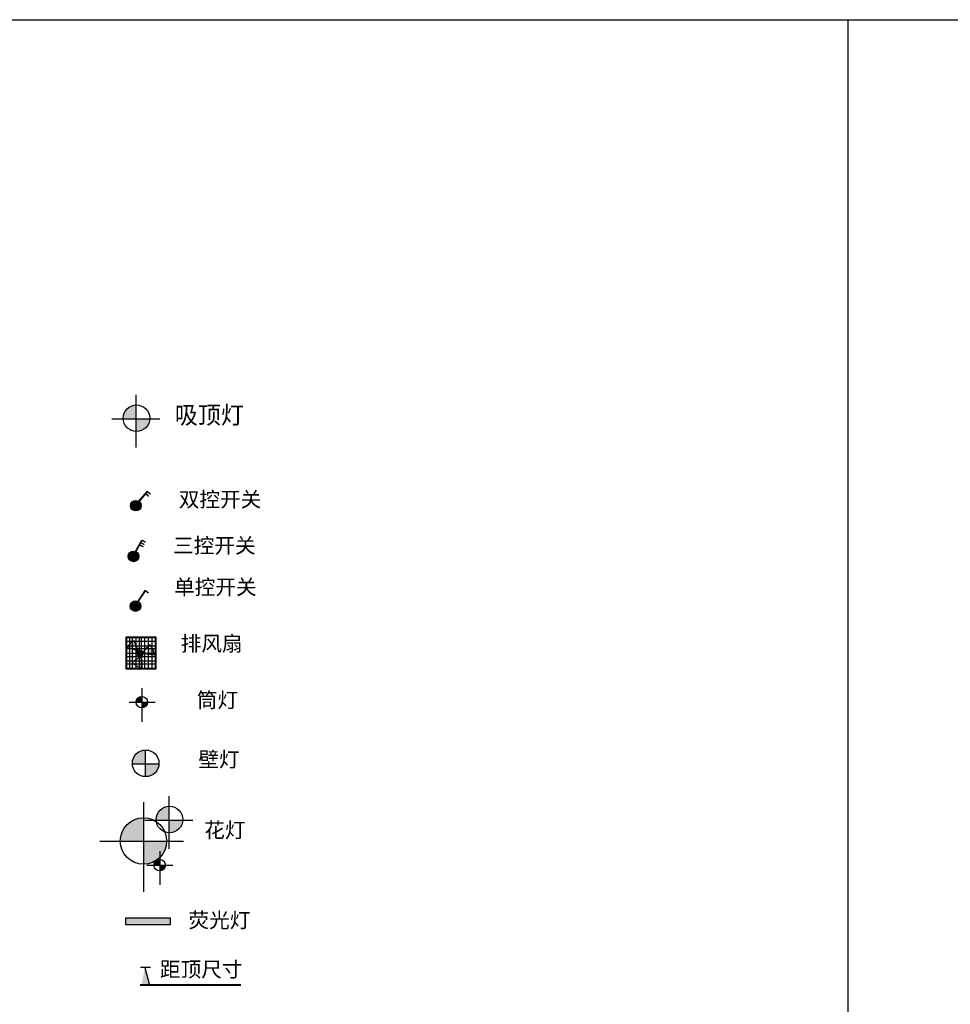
# Model space of a CAD drawing. Header units: inches. Extents: x 100794 to 106273, y 288 to 2276.
# Tile 125 of 149: x 103901 to 104392, y 1756 to 2276. Entities that reach past the tile are written whole.
import ezdxf

# ---------------------------------------------------------------- set-up
doc = ezdxf.new("R2010")
doc.units = ezdxf.units.IN
doc.header["$MEASUREMENT"] = 0
doc.linetypes.add('ACAD_ISO02W100', pattern=[15, 12, -3])
doc.layers.get('0').update_dxf_attribs({"linetype": 'CONTINUOUS'})
for name, color, linetype in [('E', 6, 'ACAD_ISO02W100'), ('G', 4, 'CONTINUOUS'), ('O', 4, 'CONTINUOUS'), ('P', 1, 'CONTINUOUS'), ('T', 1, 'CONTINUOUS'), ('TREE', 3, 'CONTINUOUS')]:
    doc.layers.add(name, color=color, linetype=linetype)
doc.styles.get("Standard").update_dxf_attribs({"font": 'ISOCP'})

msp = doc.modelspace()

# ---------------------------------------------------------------- hatches: boundary and pattern name
at = {"layer": 'E', "linetype": 'Continuous', "ltscale": 4}
h = msp.add_hatch(color=256, dxfattribs=at)
h.paths.add_polyline_path([(103960.50691, 1945.44017), (103962.44588, 1945.44017), (103962.44588, 1945.88747), (103961.6942, 1947.84318), (103961.03498, 1947.84318, 0.021039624), (103960.50691, 1947.51931)])
h.paths.add_polyline_path([(103961.6942, 1947.84318), (103961.5874, 1948.12106, 0.021002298), (103961.03498, 1947.84318)])
h.paths.add_polyline_path([(103960.50691, 1947.51931, 0.059261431), (103959.18842, 1946.38465), (103959.18842, 1945.44017), (103960.50691, 1945.44017)])
h.paths.add_polyline_path([(103959.18842, 1945.44017), (103958.45463, 1945.44017, 0.040320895), (103957.88757, 1944.39877), (103959.18842, 1944.01298)])
h.paths.add_polyline_path([(103958.45463, 1945.44017), (103959.18842, 1945.44017), (103959.18842, 1946.38465, 0.040670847)])
h.paths.add_polyline_path([(103960.50691, 1945.44017), (103959.18842, 1945.44017), (103959.18842, 1944.01298), (103959.34222, 1943.96736), (103960.50691, 1943.96736)])
h.paths.add_polyline_path([(103962.44588, 1943.0469), (103963.60327, 1942.70365, -0.009789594), (103963.65472, 1942.74236), (103963.18388, 1943.96736), (103962.44588, 1943.96736)])
h.paths.add_polyline_path([(103967.09942, 1942.82491), (103966.22678, 1941.7475, -0.028184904), (103966.2546, 1941.56436), (103967.09942, 1941.56436)])
h.paths.add_polyline_path([(103969.03839, 1941.13201), (103969.03839, 1941.56436), (103967.09942, 1941.56436), (103967.09942, 1941.40182)])
h.paths.add_polyline_path([(103968.02473, 1943.96736), (103969.03839, 1943.96736), (103969.03839, 1945.21889)])
h.paths.add_polyline_path([(103969.03839, 1941.56436), (103970.8998, 1941.56436), (103970.8998, 1943.96736), (103969.03839, 1943.96736)])
h.paths.add_polyline_path([(103969.21761, 1945.44017), (103970.3405, 1945.44017, 0.02991361), (103969.73589, 1946.08007)])
h.paths.add_polyline_path([(103972.00961, 1941.56436), (103970.8998, 1941.56436), (103970.8998, 1940.873), (103972.05914, 1940.71168, 0.029020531)])
h.paths.add_polyline_path([(103970.8998, 1943.96736), (103971.30037, 1943.96736, 0.027711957), (103970.8998, 1944.67789)])
h.paths.add_polyline_path([(103962.44588, 1935.98319), (103962.44588, 1937.45599), (103961.42763, 1937.45599), (103960.50691, 1936.9218), (103960.50691, 1936.82399, 0.038197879), (103961.25214, 1935.98319)])
h.paths.add_polyline_path([(103965.238, 1933.99805, 0.010775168), (103965.55254, 1933.95585), (103965.53008, 1935.98319), (103965.238, 1935.98319)])
h.paths.add_polyline_path([(103964.30729, 1934.20592), (103964.30729, 1935.98319), (103962.44588, 1935.98319), (103962.44588, 1935.04526, 0.069656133)])
h.paths.add_polyline_path([(103965.238, 1939.66673), (103964.30729, 1939.12675), (103964.30729, 1937.45599), (103965.238, 1937.45599)])
h.paths.add_polyline_path([(103965.48765, 1939.81157), (103965.238, 1939.66673), (103965.238, 1937.45599), (103965.51375, 1937.45599)])
msp.add_hatch(color=256, dxfattribs=at).paths.add_polyline_path([(103966.26192, 1941.40932, 1), (103962.97315, 1941.40932, 1)])
at = {"layer": 'G', "linetype": 'Continuous', "ltscale": 4}
for points in [[(103959.68425, 2019.36069, 1), (103965.26196, 2019.36069, 0.236227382), (103964.14507, 2021.59278), (103963.98522, 2021.40683), (103963.87229, 2021.50391), (103964.02299, 2021.67922, 0.599447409)], [(103958.45525, 1992.59, 1), (103964.03296, 1992.59, 0.290619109), (103962.43068, 1995.11384), (103962.31169, 1994.89943), (103962.18148, 1994.97169), (103962.29366, 1995.17382, 0.532308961)], [(103959.50637, 1966.37261, 1), (103965.08408, 1966.37261, 0.26719975), (103963.6964, 1968.78392), (103963.55925, 1968.58065), (103963.43581, 1968.66394), (103963.5651, 1968.85557, 0.560524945)]]:
    msp.add_hatch(color=256, dxfattribs=at).paths.add_polyline_path(points)
at = {"layer": 'P', "linetype": 'Continuous', "ltscale": 4}
msp.add_hatch(color=256, dxfattribs=at).paths.add_polyline_path([(103957.10359, 1801.97311), (103957.10359, 1798.18113), (103980.62682, 1798.18113), (103980.62682, 1801.97311)])
at = {"layer": 'T', "linetype": 'Continuous', "ltscale": 4}
msp.add_hatch(color=256, dxfattribs=at).paths.add_polyline_path([(103967.24878, 1775.6623), (103965.51633, 1766.68998), (103969.56549, 1766.68998)])
at = {"layer": 'TREE', "linetype": 'Continuous', "ltscale": 4}
h = msp.add_hatch(color=256, dxfattribs=at)
h.paths.add_polyline_path([(103962.46311, 2065.10098), (103962.46311, 2058.4216, 0.414221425), (103969.81141, 2065.10098)])
h.paths.add_polyline_path([(103955.77594, 2065.43535, 0.011909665), (103955.78391, 2065.10098), (103962.46311, 2065.10098), (103962.46311, 2072.44909, 0.400321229)])
h = msp.add_hatch(color=256, dxfattribs=at)
h.paths.add_polyline_path([(103962.58781, 1915.67914), (103965.59712, 1915.67914), (103965.59712, 1918.68845, 0.414213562)])
h.paths.add_polyline_path([(103965.59712, 1912.66983, 0.414213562), (103968.60642, 1915.67914), (103965.59712, 1915.67914)])
h = msp.add_hatch(color=256, dxfattribs=at)
h.paths.add_polyline_path([(103967.31546, 1883.09775), (103967.31546, 1876.41837, 0.414221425), (103974.66376, 1883.09775)])
h.paths.add_polyline_path([(103960.62829, 1883.43211, 0.011909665), (103960.63626, 1883.09775), (103967.31546, 1883.09775), (103967.31546, 1890.44585, 0.400321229)])
h = msp.add_hatch(color=256, dxfattribs=at)
h.paths.add_polyline_path([(103979.86439, 1853.41884), (103979.86439, 1846.73946, 0.414221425), (103987.2127, 1853.41884)])
h.paths.add_polyline_path([(103973.17723, 1853.7532, 0.011909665), (103973.18519, 1853.41884), (103979.86439, 1853.41884), (103979.86439, 1860.76694, 0.400321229)])
h = msp.add_hatch(color=256, dxfattribs=at)
h.paths.add_polyline_path([(103954.22476, 1842.44844), (103966.47175, 1842.44844), (103966.47175, 1854.69543, 0.414213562)])
h.paths.add_polyline_path([(103978.71874, 1842.44844), (103966.47175, 1842.44844), (103966.47175, 1830.20145, 0.414213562)])
h = msp.add_hatch(color=256, dxfattribs=at)
h.paths.add_polyline_path([(103972.03423, 1829.71433), (103975.04354, 1829.71433), (103975.04354, 1832.72363, 0.414213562)])
h.paths.add_polyline_path([(103975.04354, 1826.70502, 0.414213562), (103978.05284, 1829.71433), (103975.04354, 1829.71433)])

# ---------------------------------------------------------------- linework, layer by layer
for p, q in [((103645.06375, 2275.68468), (104338.16039, 2275.68468)), ((104338.16039, 2275.68468), (104338.16039, 287.5562))]:
    msp.add_line(p, q)
msp.add_lwpolyline([(101017.46248, 2275.68468), (106272.66502, 2275.68468), (106272.66502, 287.5562), (101017.46248, 287.5562)], close=True)
at = {"layer": 'E', "linetype": 'Continuous', "ltscale": 4}
for p, q in [((103957.79235, 1947.84318), (103972.6061, 1947.84318)), ((103959.18842, 1949.78108), (103959.18842, 1933.42515)), ((103960.50691, 1949.78108), (103960.50691, 1933.42515)), ((103963.67813, 1942.68145), (103961.5874, 1948.12106)), ((103962.44588, 1949.78108), (103962.44588, 1933.42515)), ((103964.30729, 1949.78108), (103964.30729, 1933.42515)), ((103965.238, 1949.78108), (103965.238, 1933.42515)), ((103967.09942, 1949.78108), (103967.09942, 1933.42515)), ((103969.03839, 1949.78108), (103969.03839, 1933.42515)), ((103970.8998, 1949.78108), (103970.8998, 1933.42515)), ((103957.79235, 1945.44017), (103972.6061, 1945.44017)), ((103957.79235, 1943.96736), (103972.6061, 1943.96736)), ((103963.67813, 1942.68145), (103957.88757, 1944.39877)), ((103966.06354, 1941.54596), (103969.73589, 1946.08007)), ((103957.79235, 1941.56436), (103972.6061, 1941.56436)), ((103957.79235, 1939.859), (103972.6061, 1939.859)), ((103957.79235, 1937.45599), (103972.6061, 1937.45599)), ((103965.48765, 1939.81157), (103960.45582, 1936.89216)), ((103965.48765, 1939.81157), (103965.55254, 1933.95585)), ((103966.06354, 1941.54596), (103972.05914, 1940.71168)), ((103957.79235, 1935.98319), (103972.6061, 1935.98319))]:
    msp.add_line(p, q, dxfattribs=at)
at = {"layer": 'E', "linetype": 'Continuous'}
for points in [[(103957.39972, 1950.08286), (103972.96799, 1950.08286), (103972.96799, 1933.04127), (103957.39972, 1933.04127)], [(103957.79235, 1949.78108), (103972.6061, 1949.78108), (103972.6061, 1933.42515), (103957.79235, 1933.42515)]]:
    msp.add_lwpolyline(points, close=True, dxfattribs=at)
at = {"layer": 'E', "linetype": 'Continuous', "ltscale": 4}
msp.add_circle((103964.61753, 1941.40932), 1.64439, dxfattribs=at)
for centre, start, end in [((103964.61753, 1941.40932), 114.2976732, 156.0492096), ((103964.6951, 1940.71168), 0, 46.802613), ((103966.37441, 1941.27389), 216.5137487, 263.5921522)]:
    msp.add_arc(centre, 7.36405, start, end, dxfattribs=at)
at = {"layer": 'G', "linetype": 'Continuous'}
for points in [[(103963.87229, 2021.50391), (103968.53453, 2026.9275), (103968.64746, 2026.83042), (103963.98522, 2021.40683)], [(103967.69512, 2025.80356), (103969.12593, 2024.49787), (103969.02555, 2024.38787), (103967.59473, 2025.69356)], [(103968.64874, 2026.84858), (103970.07956, 2025.5429), (103969.97918, 2025.43289), (103968.54836, 2026.73858)], [(103962.18148, 1994.97169), (103965.65194, 2001.2253), (103965.78216, 2001.15303), (103962.31169, 1994.89943)], [(103965.05689, 1999.95496), (103966.72198, 1998.96524), (103966.64589, 1998.83723), (103964.9808, 1999.82694)], [(103965.77975, 2001.17108), (103967.44483, 2000.18136), (103967.36874, 2000.05335), (103965.70366, 2001.04307)], [(103964.48008, 1998.79747), (103966.14516, 1997.80776), (103966.06907, 1997.67974), (103964.40399, 1998.66946)], [(103963.43581, 1968.66394), (103967.43601, 1974.59269), (103967.55946, 1974.5094), (103963.55925, 1968.58065)], [(103967.50747, 1974.53995), (103969.08035, 1973.40943), (103968.99344, 1973.2885), (103967.42055, 1974.41902)]]:
    msp.add_lwpolyline(points, close=True, dxfattribs=at)
at = {"layer": 'G', "linetype": 'Continuous', "ltscale": 4}
for centre in [(103962.47311, 2019.36069), (103961.2441, 1992.59), (103962.29522, 1966.37261)]:
    msp.add_circle(centre, 2.78885, dxfattribs=at)
at = {"layer": 'P', "linetype": 'Continuous'}
msp.add_lwpolyline([(103980.62682, 1798.18113), (103957.10359, 1798.18113), (103957.10359, 1801.97311), (103980.62682, 1801.97311)], close=True, dxfattribs=at)
at = {"layer": 'T', "linetype": 'Continuous', "ltscale": 4}
for p, q in [((103964.85832, 1775.99209), (103970.14891, 1775.99209)), ((103967.24878, 1775.6623), (103969.62617, 1766.45497)), ((103964.76644, 1766.68998), (104017.84971, 1766.68998)), ((103964.76644, 1766.45497), (104017.84971, 1766.45497))]:
    msp.add_line(p, q, dxfattribs=at)
at = {"layer": 'TREE', "linetype": 'Continuous', "ltscale": 4}
for p, q in [((103962.46311, 2077.80695), (103962.46311, 2050.05444)), ((103949.75015, 2065.10098), (103975.17607, 2065.10098)), ((103965.59712, 1923.03523), (103965.59712, 1905.31375)), ((103958.90609, 1915.67914), (103972.6227, 1915.67914)), ((103967.31546, 1890.44585), (103967.31546, 1876.41837)), ((103960.63626, 1883.09775), (103974.66376, 1883.09775)), ((103979.86439, 1866.1248), (103979.86439, 1838.37229)), ((103966.47175, 1863.01842), (103966.47175, 1815.64512)), ((103967.15144, 1853.41884), (103992.57735, 1853.41884)), ((103943.39575, 1842.44844), (103987.67673, 1842.44844)), ((103975.04354, 1837.07042), (103975.04354, 1819.34893)), ((103968.35251, 1829.71433), (103982.06913, 1829.71433))]:
    msp.add_line(p, q, dxfattribs=at)
for centre, radius in [((103962.79766, 2065.43535), 7.02172), ((103965.59712, 1915.67914), 3.00931), ((103967.65001, 1883.43211), 7.02172), ((103980.19895, 1853.7532), 7.02172), ((103966.47175, 1842.44844), 12.24699), ((103975.04354, 1829.71433), 3.00931)]:
    msp.add_circle(centre, radius, dxfattribs=at)

# ---------------------------------------------------------------- texts
at = {"layer": 'G', "linetype": 'Continuous', "ltscale": 4, "attachment_point": 1}
for s, insert, char_height, width in [('{\\fTxt|b0|i0|c134|p2;吸顶灯}', (103983.02931, 2071.85905), 9.3354556, 43.4668357), ('{\\f宋体|b0|i0|c134|p2;双控开关}', (103985.13118, 2026.63197), 7.9790218, 45.98037), ('{\\f宋体|b0|i0|c134|p2;三控开关}', (103982.1481, 2002.28355), 7.9790218, 50.5019231), ('{\\f宋体|b0|i0|c134|p2;单控开关}', (103982.64528, 1980.41967), 7.9790218, 50.0047374), ('{\\f宋体|b0|i0|c134|p2;排风扇}', (103986.12554, 1950.60528), 7.9790218, 37.2936656), ('{\\f宋体|b0|i0|c134|p2;筒灯}', (103994.6234, 1920.7909), 7.9790218, 23.5729749), ('{\\f宋体|b0|i0|c134|p2;壁灯}', (103995.44563, 1889.48578), 7.9790218, 22.1885666), ('{\\f宋体|b0|i0|c134|p2;花灯}', (103998.55503, 1852.2178), 7.9790218, 22.1712071), ('{\\f宋体|b0|i0|c134|p2;荧光灯}', (103990.22416, 1804.67706), 7.9790218, 34.1563124)]:
    msp.add_mtext(s, dxfattribs=dict(at, insert=insert, char_height=char_height, width=width))
at = {"layer": 'O', "linetype": 'Continuous', "ltscale": 4, "insert": (103975.22385, 1778.74451), "char_height": 7.9790218, "width": 54.5638387, "attachment_point": 1}
msp.add_mtext('\\f宋体|b0|i0|c134|p2;距顶尺寸', dxfattribs=at)

doc.saveas('drawing.dxf')
